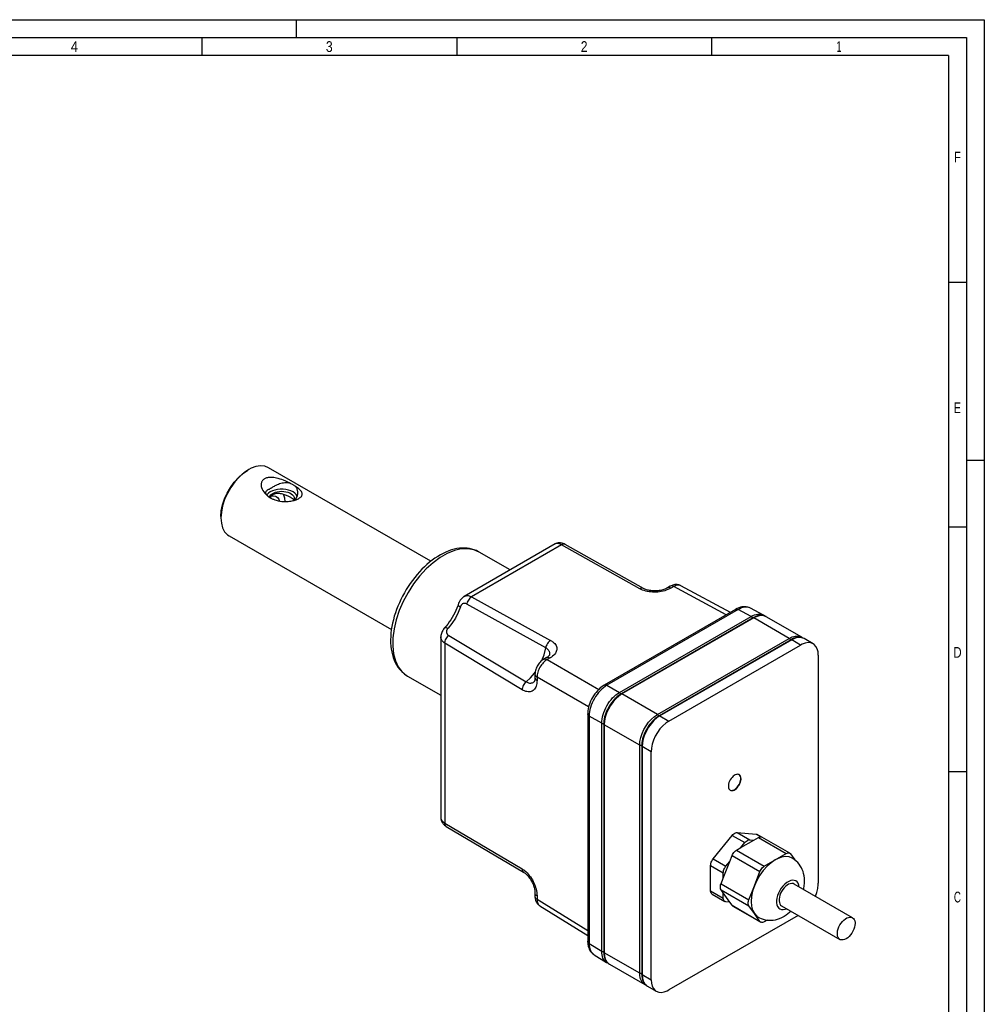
# Paper-space layout 'Blatt-1' of a CAD drawing. Header units: millimetres. Extents: x 0 to 594, y 0 to 420.
# Tile 4 of 4: x 325 to 594, y 145 to 420. Entities that reach past the tile are written whole.
import ezdxf
from ezdxf.enums import TextEntityAlignment as Align

# ---------------------------------------------------------------- set-up
doc = ezdxf.new("R2010")
doc.units = ezdxf.units.MM
doc.layers.add('LAYER0', color=7, linetype='Continuous')
doc.styles.add('VERO0-osifont', font='osifont-2014-11-14.ttf')

# ---------------------------------------------------------------- blocks, each defined once
blk = doc.blocks.new('Entity set 0')
at = {"layer": 'LAYER0', "color": 252, "linetype": 'Continuous'}
for p, q in [((0, 420), (594, 420)), ((402, 415), (402, 420)), ((594, 420), (594, 0)), ((20, 415), (589, 415)), ((375.62, 415), (375.62, 410)), ((446.75, 415), (446.75, 410)), ((517.87, 415), (517.87, 410)), ((589, 415), (589, 5)), ((584, 346.67), (589, 346.67)), ((589, 297), (594, 297)), ((584, 278.33), (589, 278.33)), ((584, 210), (589, 210))]:
    blk.add_line(p, q, dxfattribs=at)
at = {"layer": 'LAYER0', "color": 4, "linetype": 'Continuous'}
for q in [(25, 410), (584, 10)]:
    blk.add_line((584, 410), q, dxfattribs=at)
at = {"layer": 'LAYER0', "color": 7, "linetype": 'Continuous', "style": 'VERO0-osifont'}
for s, width, p, p2 in [('4', 0.976191, (339.04, 411), (341.08, 411)), ('3', 0.977277, (410.23, 411), (412.14, 411)), ('2', 0.980352, (481.38, 411), (483.24, 411)), ('1', 0.980834, (552.76, 411), (554.12, 411)), ('F', 0.980822, (585.52, 380.12), (587.48, 380.12)), ('E', 0.980822, (585.52, 310.12), (587.48, 310.12)), ('D', 0.979347, (585.33, 241.79), (587.67, 241.79)), ('C', 0.979347, (585.52, 173.45), (587.48, 173.45))]:
    blk.add_text(s, height=3, dxfattribs=dict(at, width=width)).set_placement(p, p2, align=Align.FIT)
blk = doc.blocks.new('View  0')
at = {"layer": 'LAYER0', "color": 4, "linetype": 'Continuous'}
for p, q in [((388.72, 294.34), (388.36, 294.13)), ((439.52, 268.73), (394.22, 294.88)), ((380.94, 281.27), (380.94, 280.87)), ((383.22, 275.83), (428.52, 249.68)), ((474.21, 273.57), (448.85, 258.93)), ((498.9, 261.15), (477.04, 273.42)), ((453.03, 271.32), (452.97, 271.36)), ((461.67, 266.33), (453.02, 271.32)), ((506.37, 261.78), (505.57, 261.31)), ((523.14, 254.47), (509.3, 261.91)), ((524.58, 255.31), (487.95, 234.16)), ((532.36, 253.69), (528.74, 255.63)), ((532.75, 253.43), (532.36, 253.69)), ((533.14, 253.25), (533.08, 253.28)), ((543.04, 247.53), (533.14, 253.25)), ((529.39, 252.93), (492.62, 231.7)), ((442.31, 247.6), (442.31, 197.09)), ((543.39, 247.3), (543.04, 247.53)), ((540, 246.8), (503.23, 225.57)), ((505.96, 224.12), (542.72, 245.35)), ((543.75, 247.13), (543.69, 247.16)), ((546.22, 245.7), (543.75, 247.13)), ((547.67, 242.49), (547.67, 178.8)), ((471.82, 241.83), (471.02, 241.37)), ((432.95, 236.73), (433.03, 236.68)), ((433.02, 236.68), (442.31, 231.32)), ((468.6, 237.18), (468.6, 236.26)), ((483.31, 226.12), (483.31, 162.59)), ((487.78, 223.3), (487.78, 159.62)), ((498.38, 217.18), (498.38, 153.49)), ((501.01, 151.86), (501.01, 215.55)), ((443.85, 194.7), (465.41, 181.92)), ((525.05, 193.01), (530.35, 192.53)), ((518.33, 185.59), (523.63, 192.19)), ((526.08, 188.79), (529.68, 190.87)), ((526.08, 188.79), (527.17, 190.15)), ((528.58, 190.96), (529.68, 190.87)), ((529.68, 190.87), (530.94, 191.6)), ((531.93, 191.7), (530.64, 192.44)), ((539.72, 187.2), (531.94, 191.69)), ((524.81, 188.06), (526.08, 188.79)), ((535.65, 185.34), (538.72, 187.1)), ((521.16, 180.27), (522.96, 184.91)), ((521.87, 183.55), (522.96, 184.91)), ((522.96, 184.91), (523.59, 186.54)), ((532.59, 183.57), (535.65, 185.34)), ((539.94, 187), (541.11, 185.33)), ((517.62, 176.7), (517.62, 183.77)), ((521.16, 180.27), (521.16, 181.73)), ((529.84, 178.1), (531.37, 182.05)), ((520.53, 178.65), (521.16, 180.27)), ((468.6, 176.06), (468.6, 175.13)), ((521.16, 176.11), (520.53, 177.01)), ((522.96, 173.55), (521.16, 176.11)), ((521.16, 174.66), (521.16, 176.11)), ((528.31, 174.15), (529.84, 178.1)), ((557.2, 169.18), (540.94, 178.57)), ((518.04, 175.78), (521.57, 173.74)), ((522.96, 173.55), (521.87, 173.65)), ((523.59, 172.66), (522.96, 173.55)), ((469.95, 172.53), (483.31, 164.26)), ((523.81, 172.45), (531.59, 167.96)), ((529.84, 170.34), (528.31, 172.52)), ((537.44, 172.51), (553.7, 163.12)), ((542.05, 169.84), (505.96, 149)), ((531.37, 168.17), (529.84, 170.34)), ((533.4, 168.52), (532.59, 168.06)), ((485.11, 158.83), (488.6, 156.67)), ((488.6, 156.67), (489.01, 156.46)), ((489.37, 156.21), (499.27, 150.49)), ((499.27, 150.49), (499.64, 150.32)), ((499.98, 150.09), (502.46, 148.66))]:
    blk.add_line(p, q, dxfattribs=at)
at = {"layer": 'LAYER0', "color": 136, "linetype": 'Continuous'}
for p, q in [((476.04, 273.33), (450.92, 258.83)), ((497.89, 261.05), (476.04, 273.33)), ((507.34, 261.69), (506.54, 261.23)), ((521.99, 253.81), (507.34, 261.69)), ((450.92, 258.83), (472.96, 246.65)), ((471.6, 244.54), (449.58, 256.8)), ((525.31, 255.24), (488.68, 234.09)), ((492.17, 232.08), (528.92, 253.3)), ((528.92, 253.3), (525.31, 255.24)), ((529.64, 252.9), (492.87, 231.67)), ((539.54, 247.19), (529.64, 252.9)), ((444.51, 248.03), (466.14, 235.09)), ((443.43, 245.86), (443.43, 195.62)), ((464.99, 232.86), (443.43, 245.86)), ((502.77, 225.96), (539.54, 247.19)), ((540.25, 246.78), (503.48, 225.55)), ((542.72, 245.35), (540.25, 246.78)), ((472.79, 241.74), (471.99, 241.28)), ((471.99, 241.28), (486.39, 232.96)), ((483.57, 228.07), (469.16, 236.38)), ((469.16, 236.38), (469.16, 235.46)), ((488.68, 234.09), (492.17, 232.08)), ((502.77, 225.96), (492.87, 231.67)), ((487.22, 223.51), (483.73, 225.52)), ((483.73, 225.52), (483.73, 161.99)), ((503.48, 225.55), (505.96, 224.12)), ((487.22, 159.84), (487.22, 223.51)), ((497.82, 217.38), (487.92, 223.1)), ((487.92, 223.1), (487.92, 159.41)), ((497.82, 153.7), (497.82, 217.38)), ((501.01, 215.55), (498.53, 216.98)), ((498.53, 216.98), (498.53, 153.29)), ((443.43, 195.62), (464.99, 182.84)), ((525.05, 193.01), (528.58, 190.96)), ((530.35, 192.53), (531.64, 191.79)), ((523.63, 192.19), (527.17, 190.15)), ((530.94, 191.6), (538.72, 187.1)), ((524.81, 188.06), (532.59, 183.57)), ((518.33, 185.59), (521.87, 183.55)), ((523.59, 186.54), (531.37, 182.05)), ((517.62, 183.77), (521.16, 181.73)), ((517.62, 176.7), (521.16, 174.66)), ((520.53, 178.65), (528.31, 174.15)), ((520.53, 177.01), (528.31, 172.52)), ((469.16, 175.26), (469.16, 174.33)), ((469.16, 174.33), (483.31, 165.58)), ((523.59, 172.66), (531.37, 168.17)), ((483.73, 161.99), (487.22, 159.84)), ((497.82, 153.7), (487.92, 159.41)), ((498.53, 153.29), (501.01, 151.86))]:
    blk.add_line(p, q, dxfattribs=at)
at = {"layer": 'LAYER0', "color": 4, "linetype": 'Continuous', "flags": 128}
for points in [[(388.72, 294.34), (387.37, 293.42), (386.06, 292.26), (384.83, 290.89), (383.72, 289.35), (382.76, 287.69), (381.98, 285.96), (381.41, 284.21), (381.06, 282.49), (380.94, 280.87)], [(394.22, 294.88), (393.18, 295.29), (392, 295.4), (390.73, 295.2), (389.39, 294.7), (388.72, 294.34)], [(380.94, 281.27), (381.05, 282.83), (381.39, 284.47), (381.93, 286.14), (382.68, 287.79), (383.59, 289.37), (384.65, 290.84), (385.82, 292.15), (387.07, 293.26), (388.36, 294.13)], [(400.23, 290.52), (399.65, 290.81), (399.03, 291.09), (398.38, 291.36), (397.92, 291.54), (397.44, 291.7), (396.95, 291.85), (396.46, 291.97), (396.09, 292.05), (395.72, 292.11), (395.35, 292.15), (394.98, 292.17), (394.7, 292.17), (394.43, 292.16), (394.16, 292.13), (393.9, 292.08), (393.7, 292.02), (393.5, 291.96), (393.32, 291.88), (393.15, 291.79), (392.99, 291.69), (392.83, 291.57), (392.69, 291.44), (392.56, 291.3), (392.46, 291.15), (392.37, 290.98), (392.29, 290.81), (392.24, 290.64), (392.2, 290.46), (392.17, 290.18), (392.18, 289.89), (392.22, 289.6), (392.29, 289.32), (392.44, 288.92), (392.63, 288.52), (392.88, 288.15), (393.16, 287.79), (393.58, 287.35), (394.06, 286.95)], [(400.23, 290.52), (399.99, 290.57), (399.73, 290.61), (399.41, 290.64), (399.09, 290.65), (398.74, 290.63), (398.4, 290.59), (398.04, 290.53), (397.69, 290.44), (397.32, 290.34), (396.97, 290.21), (396.6, 290.06), (396.24, 289.89), (396, 289.77), (395.77, 289.64), (395.54, 289.51), (395.32, 289.39), (395.12, 289.26), (394.98, 289.18), (394.85, 289.1), (394.72, 289.03), (394.6, 288.96), (394.48, 288.89), (394.37, 288.83), (394.22, 288.75), (394.07, 288.67), (393.89, 288.56), (393.74, 288.45), (393.61, 288.34), (393.51, 288.22), (393.45, 288.1), (393.41, 287.98), (393.41, 287.9)], [(401.09, 288.09), (400.49, 288.38), (399.81, 288.61), (399.07, 288.77), (398.3, 288.84), (397.52, 288.84), (396.74, 288.77), (396.01, 288.61), (395.33, 288.38), (394.73, 288.09), (394.22, 287.75), (393.83, 287.35), (393.74, 287.24)], [(401.76, 289.63), (401.65, 289.72), (401.52, 289.81), (401.38, 289.9), (401.24, 290), (401.09, 290.08), (400.89, 290.19), (400.69, 290.3), (400.46, 290.41), (400.23, 290.52)], [(402.68, 286.28), (402.73, 286.31), (402.9, 286.41), (403.06, 286.53), (403.19, 286.64), (403.31, 286.75), (403.4, 286.86), (403.49, 286.98), (403.55, 287.09), (403.61, 287.25), (403.64, 287.42), (403.65, 287.58), (403.62, 287.74), (403.54, 287.96), (403.42, 288.19), (403.25, 288.41), (403.05, 288.63), (402.72, 288.93), (402.34, 289.24), (402.06, 289.44), (401.76, 289.63)], [(402.41, 287.9), (402.41, 287.91), (402.39, 288.21), (402.36, 288.42), (402.32, 288.61), (402.26, 288.81), (402.18, 289), (402.09, 289.18), (401.98, 289.36), (401.87, 289.5), (401.76, 289.63)], [(393.41, 287.9), (393.41, 287.84), (393.44, 287.7), (393.48, 287.6), (393.54, 287.5), (393.61, 287.4), (393.69, 287.29), (393.8, 287.18), (393.91, 287.07), (394.06, 286.95)], [(394.06, 286.95), (394.2, 286.81), (394.34, 286.68), (394.49, 286.56), (394.65, 286.45), (394.83, 286.35), (395.02, 286.26), (395.22, 286.18), (395.4, 286.12), (395.59, 286.07)], [(394.46, 286.59), (394.61, 286.93), (394.86, 287.25), (395.21, 287.54), (395.63, 287.79), (396.13, 288), (396.68, 288.15), (397.27, 288.24), (397.87, 288.28), (398.48, 288.25), (399.07, 288.16), (399.63, 288.02), (400.13, 287.82), (400.57, 287.57), (400.92, 287.28), (401.19, 286.97), (401.35, 286.63), (401.41, 286.28), (401.41, 286.26)], [(401.32, 285.81), (401.27, 285.89), (401.19, 285.98), (401.1, 286.07), (400.99, 286.17), (400.86, 286.26), (400.73, 286.35), (400.59, 286.45), (400.43, 286.54), (400.27, 286.63), (400.09, 286.73), (399.89, 286.84), (399.67, 286.94), (399.44, 287.04), (399.21, 287.14), (398.96, 287.24), (398.7, 287.33), (398.44, 287.41), (398.18, 287.48), (397.89, 287.55), (397.59, 287.61), (397.3, 287.64), (397.01, 287.66), (396.77, 287.66), (396.54, 287.65), (396.32, 287.62), (396.1, 287.58), (395.9, 287.52), (395.72, 287.45), (395.54, 287.38), (395.38, 287.29), (395.23, 287.18), (395.09, 287.07), (394.94, 286.92), (394.81, 286.76), (394.7, 286.59), (394.63, 286.47)], [(394.8, 286.75), (394.85, 286.34)], [(395.07, 287.05), (395.63, 287.06), (396.15, 286.94), (396.36, 286.83)], [(395.59, 286.07), (395.98, 285.91), (396.4, 285.77), (396.88, 285.64), (397.39, 285.54), (397.91, 285.46), (398.44, 285.42), (398.99, 285.41), (399.36, 285.42), (399.73, 285.44), (400.11, 285.48), (400.48, 285.54), (400.79, 285.6), (401.09, 285.67), (401.39, 285.74), (401.67, 285.83), (401.91, 285.92), (402.13, 286.01), (402.35, 286.1), (402.55, 286.2), (402.68, 286.28)], [(396.36, 286.83), (396.76, 286.51), (397.08, 286.06), (397.28, 285.56)], [(398.86, 285.41), (398.78, 286.37), (398.54, 287.21), (398.45, 287.41)], [(402.25, 286.94), (401.98, 287.36), (401.59, 287.75), (401.09, 288.09)], [(401.41, 286.26), (401.36, 285.9), (401.28, 285.72)], [(401.64, 285.82), (401.69, 285.88), (401.88, 286.14), (402.03, 286.41), (402.17, 286.7), (402.27, 286.99), (402.35, 287.3), (402.39, 287.6), (402.41, 287.9)], [(380.94, 280.87), (381.06, 279.38), (381.41, 278.07), (381.98, 276.98), (382.76, 276.14), (383.22, 275.83)], [(452.97, 271.36), (452.85, 271.42), (452.25, 271.71), (451.64, 271.96), (451.01, 272.15), (450.35, 272.29), (449.67, 272.39), (448.98, 272.43), (448.27, 272.43), (447.54, 272.37), (446.8, 272.26), (446.05, 272.1), (445.29, 271.89), (444.52, 271.62), (443.75, 271.31), (442.98, 270.95), (442.21, 270.54), (441.44, 270.08), (440.68, 269.58), (439.93, 269.04), (439.18, 268.46), (438.45, 267.84), (437.73, 267.18), (437.03, 266.49), (436.34, 265.76), (435.68, 265.01), (435.03, 264.22), (434.4, 263.41), (433.8, 262.57), (433.22, 261.72), (432.67, 260.84), (432.14, 259.94), (431.65, 259.03), (431.18, 258.1), (430.74, 257.17), (430.34, 256.22), (429.97, 255.27), (429.63, 254.32), (429.33, 253.36), (429.07, 252.4), (428.84, 251.45), (428.65, 250.5), (428.5, 249.56), (428.39, 248.63), (428.32, 247.72), (428.3, 246.82), (428.31, 245.93), (428.36, 245.07), (428.46, 244.22), (428.6, 243.4), (428.79, 242.62), (429.02, 241.86), (429.28, 241.13), (429.59, 240.44), (429.94, 239.8), (430.33, 239.19), (430.75, 238.63), (431.21, 238.11), (431.7, 237.64), (432.21, 237.22), (432.76, 236.84), (432.95, 236.73)], [(477.04, 273.42), (477.04, 273.43), (476.76, 273.57), (476.45, 273.7), (476.18, 273.78), (475.92, 273.84), (475.68, 273.87), (475.45, 273.89), (475.24, 273.88), (475.04, 273.86), (474.84, 273.82), (474.65, 273.77), (474.47, 273.7), (474.28, 273.61), (474.21, 273.57)], [(505.56, 261.31), (505.36, 261.2), (505.11, 261.08), (504.87, 260.98), (504.6, 260.88), (504.3, 260.78), (503.98, 260.7), (503.65, 260.62), (503.3, 260.56), (502.95, 260.51), (502.6, 260.48), (502.26, 260.46), (501.93, 260.46), (501.59, 260.47), (501.25, 260.49), (500.91, 260.53), (500.58, 260.58), (500.28, 260.64), (499.99, 260.71), (499.74, 260.79), (499.5, 260.87), (499.28, 260.96), (499.07, 261.05), (498.9, 261.15)], [(509.3, 261.91), (509.22, 261.96), (509, 262.05), (508.78, 262.13), (508.56, 262.18), (508.32, 262.22), (508.09, 262.24), (507.85, 262.23), (507.6, 262.21), (507.35, 262.16), (507.1, 262.1), (506.84, 262), (506.57, 261.89), (506.37, 261.78)], [(448.85, 258.93), (448.78, 258.89), (448.56, 258.74), (448.35, 258.57), (448.14, 258.38), (447.95, 258.16), (447.76, 257.92), (447.58, 257.65), (447.43, 257.36), (447.28, 257.04), (447.15, 256.69), (447.15, 256.67)], [(447.15, 256.67), (447.03, 256.33), (446.78, 255.66), (446.5, 254.99), (446.19, 254.33), (445.85, 253.68), (445.49, 253.03), (445.1, 252.41), (444.69, 251.8), (444.25, 251.21), (443.8, 250.65), (443.41, 250.2)], [(528.74, 255.63), (528.53, 255.74), (528.2, 255.86), (527.86, 255.96), (527.51, 256.01), (527.14, 256.04), (526.75, 256.03), (526.34, 255.97), (525.92, 255.88), (525.48, 255.74), (525.04, 255.55), (524.58, 255.31)], [(533.08, 253.28), (532.87, 253.39), (532.55, 253.5), (532.21, 253.58), (531.86, 253.62), (531.48, 253.61), (531.09, 253.57), (530.69, 253.48), (530.27, 253.34), (529.84, 253.16), (529.39, 252.93)], [(443.41, 250.2), (443.29, 250.06), (443.06, 249.76), (442.84, 249.44), (442.69, 249.15), (442.56, 248.86), (442.46, 248.57), (442.39, 248.3), (442.34, 248.02), (442.31, 247.76), (442.31, 247.6)], [(543.69, 247.16), (543.47, 247.26), (543.16, 247.38), (542.82, 247.46), (542.46, 247.49), (542.09, 247.49), (541.7, 247.44), (541.29, 247.35), (540.87, 247.22), (540.45, 247.04), (540, 246.8)], [(546.22, 245.7), (545.56, 245.96), (544.82, 246.02), (544.01, 245.89), (543.16, 245.58), (542.72, 245.35)], [(547.67, 242.49), (547.6, 243.44), (547.38, 244.27), (547.01, 244.97), (546.52, 245.5), (546.22, 245.7)], [(472.72, 242.65), (472.72, 242.65), (472.72, 242.64), (472.7, 242.61), (472.67, 242.56), (472.63, 242.49), (472.57, 242.41), (472.48, 242.32), (472.37, 242.22), (472.24, 242.11), (472.09, 242), (471.93, 241.9), (471.82, 241.83)], [(471.02, 241.37), (470.77, 241.21), (470.51, 241.02), (470.25, 240.8), (470.01, 240.56), (469.79, 240.31), (469.58, 240.04), (469.39, 239.76), (469.22, 239.47), (469.07, 239.17), (468.93, 238.86), (468.82, 238.53), (468.73, 238.21), (468.66, 237.87), (468.62, 237.52), (468.6, 237.18)], [(469.16, 235.46), (469.15, 235.02), (469.1, 234.6), (469.03, 234.21), (468.93, 233.87), (468.8, 233.56), (468.65, 233.28), (468.47, 233.02), (468.27, 232.81), (468.05, 232.63), (467.81, 232.48), (467.55, 232.37), (467.27, 232.3), (466.98, 232.27), (466.67, 232.27), (466.35, 232.32), (466.02, 232.4), (465.68, 232.52), (465.34, 232.67), (464.99, 232.86)], [(466.14, 235.09), (465.9, 234.88), (465.68, 234.62), (465.47, 234.34), (465.3, 234.04), (465.17, 233.72), (465.07, 233.41), (465.01, 233.1), (464.99, 232.86)], [(466.14, 235.09), (466.37, 234.97), (466.59, 234.86), (466.82, 234.79), (467.05, 234.73), (467.26, 234.71), (467.47, 234.71), (467.67, 234.74), (467.87, 234.79), (468.05, 234.87), (468.22, 234.97), (468.34, 235.06)], [(468.6, 236.26), (468.6, 236.13), (468.59, 235.94), (468.57, 235.76), (468.55, 235.61), (468.51, 235.45), (468.47, 235.33), (468.43, 235.22), (468.39, 235.15), (468.36, 235.1), (468.34, 235.07), (468.34, 235.06)], [(468.6, 236.26), (468.63, 236.06), (468.72, 235.86), (468.87, 235.68), (469.07, 235.52), (469.16, 235.46)], [(487.95, 234.16), (487.69, 234), (487.24, 233.69), (486.81, 233.35), (486.4, 232.97), (486, 232.56), (485.63, 232.12), (485.27, 231.67), (484.95, 231.19), (484.64, 230.7), (484.37, 230.19), (484.12, 229.67), (483.9, 229.14), (483.72, 228.6), (483.56, 228.05), (483.44, 227.51), (483.36, 226.96), (483.32, 226.42), (483.31, 226.12)], [(492.62, 231.7), (492.39, 231.55), (491.96, 231.27), (491.55, 230.94), (491.15, 230.58), (490.76, 230.19), (490.38, 229.78), (490.02, 229.33), (489.69, 228.87), (489.37, 228.38), (489.08, 227.88), (488.81, 227.37), (488.57, 226.85), (488.36, 226.32), (488.18, 225.79), (488.03, 225.26), (487.92, 224.73), (487.84, 224.21), (487.79, 223.7), (487.78, 223.3)], [(503.23, 225.57), (502.99, 225.43), (502.57, 225.14), (502.16, 224.82), (501.75, 224.46), (501.36, 224.07), (500.99, 223.65), (500.63, 223.21), (500.29, 222.74), (499.98, 222.26), (499.68, 221.76), (499.42, 221.25), (499.18, 220.73), (498.97, 220.2), (498.79, 219.67), (498.64, 219.13), (498.52, 218.6), (498.44, 218.08), (498.4, 217.57), (498.38, 217.18)], [(505.96, 224.12), (505.1, 223.54), (504.26, 222.8), (503.48, 221.93), (502.77, 220.95), (502.16, 219.89), (501.67, 218.79), (501.3, 217.67), (501.08, 216.58), (501.01, 215.55)], [(525.59, 209.14), (525.35, 209.23), (525.09, 209.26), (524.8, 209.21), (524.49, 209.1), (524.19, 208.92), (523.88, 208.68), (523.59, 208.39), (523.33, 208.06), (523.09, 207.7), (522.89, 207.31), (522.74, 206.91), (522.63, 206.52), (522.58, 206.14), (522.58, 205.78), (522.63, 205.46), (522.74, 205.19), (522.89, 204.97), (523.09, 204.81)], [(526.04, 208.04), (526.01, 208.37), (525.93, 208.67), (525.8, 208.92), (525.62, 209.11), (525.55, 209.16)], [(526.11, 207.99), (526.08, 208.33), (526, 208.63), (525.87, 208.88), (525.69, 209.07), (525.59, 209.14)], [(523.06, 204.83), (523.3, 204.75), (523.57, 204.74), (523.86, 204.79), (524.17, 204.92), (524.47, 205.11), (524.77, 205.35), (525.06, 205.65), (525.32, 205.99), (525.55, 206.36), (525.75, 206.74), (525.89, 207.14), (525.99, 207.54), (526.03, 207.91), (526.04, 208.04)], [(523.09, 204.81), (523.33, 204.72), (523.59, 204.69), (523.88, 204.74), (524.19, 204.85), (524.49, 205.03), (524.8, 205.27), (525.09, 205.56), (525.35, 205.89), (525.59, 206.25), (525.79, 206.64), (525.94, 207.04), (526.05, 207.43), (526.1, 207.81), (526.11, 207.99)], [(442.31, 197.09), (442.31, 197.07), (442.32, 196.88), (442.34, 196.69), (442.39, 196.5), (442.44, 196.31), (442.52, 196.12), (442.61, 195.94), (442.72, 195.75), (442.84, 195.57), (442.99, 195.4), (443.16, 195.22), (443.37, 195.04), (443.61, 194.86), (443.85, 194.7)], [(523.63, 192.19), (523.86, 192.44), (524.09, 192.65), (524.34, 192.82), (524.59, 192.93), (524.82, 193), (525.05, 193.01)], [(530.35, 192.53), (530.55, 192.49), (530.64, 192.44)], [(527.17, 190.15), (527.39, 190.4), (527.63, 190.61), (527.88, 190.78), (528.12, 190.89), (528.36, 190.96), (528.58, 190.96)], [(530.94, 191.6), (531.18, 191.71), (531.42, 191.78), (531.64, 191.79), (531.85, 191.74), (531.94, 191.69)], [(523.59, 186.54), (523.73, 186.85), (523.9, 187.15), (524.11, 187.43), (524.33, 187.68), (524.57, 187.89), (524.81, 188.06)], [(538.72, 187.1), (538.96, 187.22), (539.2, 187.29), (539.42, 187.29), (539.62, 187.25), (539.72, 187.2)], [(539.72, 187.2), (539.87, 187.08), (539.94, 187)], [(517.62, 183.77), (517.64, 184.07), (517.71, 184.38), (517.81, 184.7), (517.95, 185.01), (518.13, 185.31), (518.33, 185.59)], [(535.65, 185.34), (534.49, 184.55), (533.36, 183.54), (532.29, 182.36), (531.34, 181.03), (530.51, 179.6), (529.84, 178.1)], [(540.4, 185.81), (539.51, 186.16), (538.49, 186.25), (537.39, 186.08), (536.24, 185.65), (535.65, 185.34)], [(543.55, 177.06), (543.62, 177.37), (543.74, 178.09), (543.82, 178.81), (543.83, 179.54), (543.8, 180.26), (543.71, 180.89), (543.58, 181.49), (543.41, 182.07), (543.2, 182.63), (542.95, 183.16), (542.65, 183.65), (542.33, 184.11), (541.94, 184.58), (541.51, 185), (541.06, 185.37), (540.58, 185.7), (540.4, 185.81)], [(465.4, 181.91), (465.51, 181.85), (465.68, 181.73), (465.86, 181.58), (466.06, 181.42), (466.27, 181.23), (466.48, 181.02), (466.69, 180.78), (466.9, 180.53), (467.11, 180.26), (467.3, 179.99), (467.48, 179.71), (467.65, 179.42), (467.79, 179.14), (467.93, 178.85), (468.07, 178.54), (468.19, 178.22), (468.3, 177.9), (468.39, 177.58), (468.46, 177.27), (468.52, 176.96), (468.56, 176.67), (468.59, 176.4), (468.6, 176.13), (468.6, 176.06)], [(521.16, 181.73), (521.18, 182.02), (521.24, 182.34), (521.35, 182.65), (521.49, 182.97), (521.66, 183.27), (521.87, 183.55)], [(531.37, 182.05), (531.51, 182.36), (531.68, 182.66), (531.88, 182.94), (532.11, 183.19), (532.35, 183.4), (532.59, 183.57)], [(546.85, 175.16), (547.26, 176.27), (547.53, 177.38), (547.66, 178.44), (547.67, 178.8)], [(518.04, 175.78), (517.88, 175.91), (517.75, 176.08), (517.67, 176.3), (517.63, 176.56), (517.62, 176.7)], [(520.53, 177.01), (520.42, 177.21), (520.36, 177.45), (520.34, 177.72), (520.36, 178.02), (520.42, 178.33), (520.53, 178.65)], [(529.84, 178.1), (529.34, 176.59), (529.04, 175.11), (528.94, 173.7), (529.04, 172.41), (529.34, 171.28), (529.84, 170.34)], [(540.94, 178.57), (540.61, 178.7), (540.24, 178.73), (539.83, 178.67), (539.4, 178.51), (538.97, 178.26), (538.55, 177.93), (538.14, 177.53), (537.77, 177.06), (537.44, 176.55), (537.16, 176.01), (536.95, 175.45), (536.8, 174.9), (536.72, 174.36), (536.72, 173.87), (536.8, 173.42), (536.95, 173.04), (537.16, 172.73), (537.44, 172.51)], [(468.6, 175.13), (468.61, 174.84), (468.65, 174.55), (468.7, 174.28), (468.78, 174.02), (468.87, 173.78), (468.98, 173.56), (469.1, 173.36), (469.23, 173.17), (469.4, 172.97), (469.58, 172.8), (469.76, 172.65), (469.95, 172.53)], [(521.57, 173.74), (521.41, 173.87), (521.29, 174.04), (521.21, 174.26), (521.16, 174.52), (521.16, 174.66)], [(521.87, 173.65), (521.66, 173.7), (521.57, 173.74)], [(528.31, 172.52), (528.2, 172.72), (528.14, 172.96), (528.12, 173.23), (528.14, 173.52), (528.2, 173.84), (528.31, 174.15)], [(523.81, 172.45), (523.66, 172.57), (523.59, 172.66)], [(529.84, 170.34), (530.51, 169.62), (530.9, 169.35)], [(530.9, 169.35), (531.22, 169.18), (531.73, 168.95), (532.26, 168.76), (532.8, 168.62), (533.36, 168.53), (533.93, 168.48), (534.5, 168.48), (535.09, 168.53), (535.68, 168.62), (536.27, 168.77), (536.86, 168.96), (537.45, 169.21), (538.03, 169.5), (538.15, 169.58)], [(531.59, 167.96), (531.43, 168.08), (531.37, 168.17)], [(532.59, 168.06), (532.35, 167.94), (532.11, 167.88), (531.88, 167.87), (531.68, 167.91), (531.59, 167.96)], [(553.7, 163.12), (553.43, 163.34), (553.21, 163.65), (553.06, 164.03), (552.99, 164.48), (552.99, 164.98), (553.06, 165.51), (553.21, 166.06), (553.43, 166.62), (553.7, 167.16), (554.03, 167.67), (554.41, 168.14), (554.81, 168.54), (555.24, 168.87), (555.67, 169.12), (556.09, 169.28), (556.5, 169.34), (556.87, 169.31), (557.2, 169.18)], [(557.2, 169.18), (557.48, 168.96), (557.7, 168.65), (557.84, 168.27), (557.92, 167.82), (557.93, 167.58)], [(557.93, 167.58), (557.89, 167.06), (557.78, 166.51), (557.6, 165.96), (557.35, 165.41), (557.04, 164.88), (556.69, 164.39), (556.3, 163.95), (555.88, 163.58), (555.45, 163.29), (555.02, 163.09), (554.61, 162.98), (554.22, 162.96), (553.86, 163.04), (553.7, 163.12)], [(483.31, 162.59), (483.32, 162.29), (483.36, 161.77), (483.45, 161.27), (483.59, 160.81), (483.74, 160.42), (483.92, 160.07), (484.12, 159.76), (484.34, 159.48), (484.61, 159.21), (484.89, 158.98), (485.11, 158.83)], [(487.78, 159.62), (487.78, 159.34), (487.82, 158.87), (487.9, 158.42), (488.01, 157.99), (488.16, 157.6), (488.35, 157.24), (488.56, 156.93), (488.8, 156.65), (489.07, 156.42), (489.35, 156.22), (489.37, 156.21)], [(498.38, 153.49), (498.39, 153.22), (498.43, 152.75), (498.51, 152.3), (498.62, 151.87), (498.77, 151.48), (498.95, 151.12), (499.17, 150.8), (499.41, 150.53), (499.67, 150.29), (499.96, 150.1), (499.98, 150.08)], [(501.01, 151.86), (501.08, 150.91), (501.3, 150.08), (501.67, 149.39), (502.16, 148.86), (502.46, 148.66)], [(502.46, 148.66), (503.12, 148.4), (503.86, 148.33), (504.67, 148.46), (505.52, 148.78), (505.96, 149)]]:
    blk.add_lwpolyline(points, dxfattribs=at)
at = {"layer": 'LAYER0', "color": 136, "linetype": 'Continuous', "flags": 128}
for points in [[(476.04, 273.33), (475.81, 273.45), (475.59, 273.54), (475.37, 273.62), (475.15, 273.67), (474.96, 273.7), (474.77, 273.71), (474.59, 273.7), (474.42, 273.66), (474.27, 273.6), (474.21, 273.57)], [(477.04, 273.42), (476.85, 273.5), (476.63, 273.52), (476.4, 273.48), (476.15, 273.39), (476.04, 273.33)], [(453.02, 271.32), (451.51, 271.97), (449.83, 272.25), (448.02, 272.17), (446.1, 271.72), (444.13, 270.92), (442.13, 269.78), (440.15, 268.33), (438.22, 266.59), (436.4, 264.6), (434.7, 262.4), (433.17, 260.03), (431.84, 257.54), (430.73, 254.98), (429.87, 252.4), (429.27, 249.86), (428.94, 247.39), (428.9, 245.06), (429.13, 242.9), (429.65, 240.97), (430.43, 239.3), (431.47, 237.92), (432.73, 236.86), (433.02, 236.68)], [(506.54, 261.23), (506.3, 261.34), (506.06, 261.4), (505.84, 261.4), (505.64, 261.35), (505.56, 261.31)], [(507.34, 261.69), (507.1, 261.8), (506.86, 261.86), (506.64, 261.86), (506.44, 261.81), (506.37, 261.78)], [(509.3, 261.91), (509.09, 262), (508.87, 262.06), (508.64, 262.08), (508.4, 262.07), (508.14, 262.02), (507.88, 261.95), (507.61, 261.83), (507.34, 261.69)], [(448.85, 258.93), (448.87, 258.94), (449.08, 259.04), (449.22, 259.09), (449.37, 259.13), (449.53, 259.15), (449.75, 259.16), (449.98, 259.15), (450.22, 259.1), (450.46, 259.03), (450.69, 258.94), (450.92, 258.83)], [(450.92, 258.83), (450.68, 258.66), (450.44, 258.45), (450.22, 258.2), (450.02, 257.91), (449.85, 257.61), (449.71, 257.29), (449.61, 256.97), (449.58, 256.8)], [(498.9, 261.15), (498.7, 261.22), (498.49, 261.24), (498.25, 261.2), (498.01, 261.11), (497.89, 261.05)], [(506.54, 261.23), (506.14, 261.01), (505.71, 260.82), (505.25, 260.64), (504.81, 260.5), (504.34, 260.38), (503.86, 260.28), (503.38, 260.2), (502.89, 260.14), (502.39, 260.11), (501.89, 260.1), (501.4, 260.12), (500.91, 260.16), (500.42, 260.22), (499.95, 260.31), (499.5, 260.41), (499.06, 260.54), (498.65, 260.69), (498.26, 260.86), (497.89, 261.05)], [(447.77, 256), (447.15, 254.41), (446.37, 252.86), (445.43, 251.4), (444.36, 250.07), (444.3, 250)], [(447.15, 256.67), (447.15, 256.57), (447.2, 256.45), (447.32, 256.32), (447.48, 256.18), (447.69, 256.04), (447.77, 256)], [(449.58, 256.8), (449.46, 256.86), (449.34, 256.91), (449.22, 256.95), (449.1, 256.97), (448.98, 256.99), (448.86, 256.99), (448.75, 256.98), (448.63, 256.95), (448.52, 256.91), (448.41, 256.86), (448.32, 256.81), (448.24, 256.75), (448.16, 256.68), (448.09, 256.6), (448.02, 256.51), (447.96, 256.42), (447.9, 256.32), (447.85, 256.22), (447.81, 256.11), (447.77, 256)], [(528.74, 255.63), (528.39, 255.79), (528, 255.88), (527.59, 255.92), (527.16, 255.9), (526.72, 255.82), (526.26, 255.69), (525.79, 255.49), (525.31, 255.24)], [(524.58, 255.31), (524.72, 255.36), (524.88, 255.38), (525.06, 255.35), (525.24, 255.28), (525.31, 255.24)], [(528.92, 253.3), (529.4, 253.55), (529.87, 253.74), (530.33, 253.88), (530.78, 253.96), (531.21, 253.98), (531.62, 253.94), (532, 253.84), (532.36, 253.69)], [(529.26, 252.85), (529.23, 252.93), (529.2, 253.01), (529.15, 253.08), (529.1, 253.15), (529.04, 253.21), (528.98, 253.26), (528.92, 253.3)], [(533.14, 253.25), (532.48, 253.51), (531.74, 253.57), (530.92, 253.45), (530.07, 253.13), (529.64, 252.9)], [(443.41, 250.2), (443.5, 250.25), (443.63, 250.26), (443.8, 250.23), (444, 250.16), (444.23, 250.04), (444.3, 250)], [(529.64, 252.9), (529.58, 252.93), (529.52, 252.95), (529.47, 252.95), (529.42, 252.94), (529.39, 252.93)], [(443.43, 245.86), (443.22, 246), (443.02, 246.15), (442.84, 246.32), (442.69, 246.5), (442.57, 246.68), (442.47, 246.88), (442.39, 247.08), (442.34, 247.29), (442.31, 247.5), (442.31, 247.6)], [(443.43, 245.86), (443.45, 246.15), (443.52, 246.46), (443.63, 246.78), (443.77, 247.09), (443.95, 247.39), (444.16, 247.67), (444.38, 247.91), (444.51, 248.03)], [(444.3, 250), (444.23, 249.92), (444.16, 249.83), (444.1, 249.74), (444.05, 249.65), (444, 249.56), (443.96, 249.47), (443.93, 249.38), (443.91, 249.28), (443.89, 249.19), (443.88, 249.08), (443.88, 248.97), (443.89, 248.86), (443.92, 248.75), (443.95, 248.65), (444, 248.55), (444.06, 248.45), (444.13, 248.36), (444.21, 248.27), (444.3, 248.18), (444.41, 248.1), (444.51, 248.03)], [(539.54, 247.19), (540.4, 247.6), (541.24, 247.82), (542.02, 247.85), (542.72, 247.69), (543.04, 247.53)], [(472.96, 246.65), (472.71, 246.48), (472.48, 246.27), (472.25, 246.02), (472.06, 245.74), (471.89, 245.44), (471.75, 245.12), (471.65, 244.8), (471.6, 244.54)], [(472.96, 246.65), (473.19, 246.51), (473.41, 246.37), (473.62, 246.21), (473.89, 245.98), (474.12, 245.73), (474.32, 245.46), (474.48, 245.2), (474.59, 244.91), (474.67, 244.62), (474.69, 244.33), (474.68, 244.03), (474.63, 243.78), (474.54, 243.53), (474.43, 243.28), (474.28, 243.04), (474.1, 242.81), (473.84, 242.52), (473.53, 242.24), (473.18, 241.98), (472.79, 241.74)], [(539.54, 247.19), (539.6, 247.15), (539.66, 247.09), (539.72, 247.03), (539.77, 246.96), (539.81, 246.88), (539.85, 246.81), (539.87, 246.73)], [(540, 246.8), (540.05, 246.82), (540.1, 246.83), (540.16, 246.82), (540.22, 246.79), (540.25, 246.78)], [(543.75, 247.13), (543.09, 247.38), (542.34, 247.45), (541.53, 247.32), (540.68, 247.01), (540.25, 246.78)], [(470.53, 241.03), (471.13, 242.62), (471.53, 244.2), (471.6, 244.54)], [(472.72, 242.65), (472.73, 242.73), (472.75, 242.9), (472.74, 243.07), (472.72, 243.23), (472.67, 243.4), (472.61, 243.56), (472.5, 243.74), (472.38, 243.92), (472.22, 244.09), (472.04, 244.25), (471.9, 244.35), (471.75, 244.45), (471.6, 244.54)], [(471.99, 241.28), (471.71, 241.11), (471.43, 240.9), (471.16, 240.67), (470.9, 240.41), (470.65, 240.13), (470.41, 239.83), (470.19, 239.51), (469.98, 239.18), (469.79, 238.83), (469.63, 238.48), (469.49, 238.12), (469.37, 237.76), (469.28, 237.4), (469.21, 237.05), (469.17, 236.71), (469.16, 236.38)], [(471.02, 241.37), (471.2, 241.44), (471.42, 241.46), (471.65, 241.42), (471.89, 241.33), (471.99, 241.28)], [(471.82, 241.83), (472.01, 241.9), (472.22, 241.92), (472.45, 241.88), (472.69, 241.79), (472.79, 241.74)], [(466.14, 235.09), (467.32, 236.19), (468.42, 237.47), (468.65, 237.78)], [(468.6, 237.18), (468.63, 236.98), (468.72, 236.79), (468.87, 236.61), (469.07, 236.44), (469.16, 236.38)], [(488.68, 234.09), (488.19, 233.79), (487.71, 233.43), (487.24, 233.02), (486.78, 232.57), (486.34, 232.08), (485.92, 231.55), (485.53, 230.99), (485.17, 230.4), (484.85, 229.8), (484.56, 229.18), (484.31, 228.56), (484.1, 227.93), (483.94, 227.31), (483.82, 226.69), (483.75, 226.1), (483.73, 225.52)], [(487.95, 234.16), (488.09, 234.21), (488.25, 234.23), (488.42, 234.2), (488.61, 234.13), (488.68, 234.09)], [(487.22, 223.51), (487.24, 224.08), (487.31, 224.68), (487.43, 225.29), (487.59, 225.91), (487.8, 226.54), (488.05, 227.17), (488.34, 227.78), (488.66, 228.39), (489.02, 228.97), (489.41, 229.53), (489.83, 230.06), (490.27, 230.55), (490.73, 231.01), (491.2, 231.41), (491.68, 231.77), (492.17, 232.08)], [(492.87, 231.67), (492.01, 231.09), (491.18, 230.35), (490.4, 229.48), (489.69, 228.5), (489.08, 227.44), (488.59, 226.34), (488.22, 225.23), (488, 224.14), (487.92, 223.1)], [(492.5, 231.62), (492.48, 231.7), (492.44, 231.78), (492.39, 231.86), (492.34, 231.93), (492.29, 231.99), (492.23, 232.04), (492.17, 232.08), (492.17, 232.08)], [(492.87, 231.67), (492.81, 231.7), (492.75, 231.72), (492.7, 231.72), (492.65, 231.71), (492.62, 231.7)], [(483.73, 225.52), (483.57, 225.64), (483.44, 225.77), (483.35, 225.91), (483.31, 226.06), (483.31, 226.12)], [(497.82, 217.38), (497.9, 218.42), (498.12, 219.51), (498.49, 220.63), (498.98, 221.73), (499.59, 222.78), (500.3, 223.76), (501.08, 224.64), (501.91, 225.38), (502.77, 225.96)], [(503.48, 225.55), (502.62, 224.97), (501.79, 224.23), (501.01, 223.36), (500.3, 222.38), (499.69, 221.32), (499.19, 220.22), (498.83, 219.1), (498.61, 218.01), (498.53, 216.98)], [(503.11, 225.5), (503.08, 225.58), (503.04, 225.66), (503, 225.73), (502.95, 225.8), (502.89, 225.86), (502.83, 225.92), (502.77, 225.96)], [(503.48, 225.55), (503.42, 225.58), (503.36, 225.6), (503.3, 225.6), (503.25, 225.59), (503.23, 225.57)], [(487.22, 223.51), (487.28, 223.48), (487.36, 223.45), (487.44, 223.43), (487.52, 223.42), (487.61, 223.42), (487.7, 223.43), (487.78, 223.45), (487.78, 223.45)], [(487.92, 223.1), (487.87, 223.14), (487.82, 223.18), (487.79, 223.23), (487.78, 223.28), (487.78, 223.3)], [(498.39, 217.33), (498.31, 217.31), (498.22, 217.3), (498.13, 217.3), (498.05, 217.31), (497.97, 217.33), (497.89, 217.35), (497.82, 217.38)], [(498.53, 216.98), (498.47, 217.02), (498.43, 217.06), (498.4, 217.11), (498.39, 217.16), (498.38, 217.18)], [(442.31, 197.09), (442.31, 197.07), (442.33, 196.9), (442.36, 196.79), (442.4, 196.67), (442.46, 196.55), (442.56, 196.39), (442.68, 196.23), (442.84, 196.06), (443.02, 195.91), (443.21, 195.76), (443.43, 195.62)], [(443.85, 194.7), (443.69, 194.83), (443.57, 195.01), (443.48, 195.24), (443.44, 195.49), (443.43, 195.62)], [(464.99, 182.84), (465.23, 182.69), (465.47, 182.52), (465.71, 182.34), (466.05, 182.05), (466.38, 181.73), (466.7, 181.38), (467.01, 181.01), (467.32, 180.6), (467.61, 180.18), (467.88, 179.73), (468.12, 179.28), (468.31, 178.88), (468.49, 178.47), (468.65, 178.06), (468.78, 177.65), (468.9, 177.24), (469.01, 176.73), (469.1, 176.22), (469.15, 175.73), (469.16, 175.26)], [(464.99, 182.84), (465.02, 182.56), (465.08, 182.33), (465.19, 182.13), (465.33, 181.97), (465.41, 181.92)], [(542.35, 177.75), (542.25, 178.32), (542.05, 178.8), (541.76, 179.19), (541.4, 179.46), (540.97, 179.61), (540.48, 179.64), (539.96, 179.55), (539.41, 179.33), (538.85, 179), (538.31, 178.56), (537.79, 178.03), (537.32, 177.43), (536.9, 176.77), (536.55, 176.07), (536.28, 175.35), (536.1, 174.64), (536.01, 173.96), (536.02, 173.32), (536.13, 172.76), (536.33, 172.27), (536.62, 171.89), (536.98, 171.62), (537.41, 171.47), (537.9, 171.44), (538.42, 171.53), (538.85, 171.69)], [(469.16, 175.26), (468.94, 175.41), (468.77, 175.59), (468.66, 175.78), (468.61, 175.98), (468.6, 176.06)], [(469.16, 174.33), (468.94, 174.49), (468.77, 174.66), (468.66, 174.85), (468.61, 175.05), (468.6, 175.13)], [(469.16, 174.33), (469.17, 174.03), (469.21, 173.74), (469.27, 173.47), (469.36, 173.23), (469.47, 173.01), (469.61, 172.82), (469.77, 172.66), (469.95, 172.53)], [(483.73, 161.99), (483.57, 162.11), (483.44, 162.24), (483.35, 162.38), (483.31, 162.53), (483.31, 162.59)], [(483.73, 161.99), (483.75, 161.46), (483.82, 160.95), (483.93, 160.49), (484.09, 160.06), (484.28, 159.68), (484.52, 159.34), (484.8, 159.06), (485.11, 158.83)], [(487.22, 159.84), (487.28, 159.8), (487.36, 159.78), (487.44, 159.76), (487.52, 159.75), (487.61, 159.75), (487.7, 159.76), (487.78, 159.77)], [(488.6, 156.67), (488.29, 156.9), (488.01, 157.19), (487.77, 157.52), (487.58, 157.9), (487.42, 158.33), (487.31, 158.8), (487.24, 159.3), (487.22, 159.84)], [(487.92, 159.41), (487.87, 159.45), (487.82, 159.5), (487.79, 159.54), (487.78, 159.59), (487.78, 159.62)], [(487.92, 159.41), (488, 158.46), (488.22, 157.63), (488.59, 156.94), (489.08, 156.41), (489.37, 156.21)], [(498.38, 153.64), (498.3, 153.62), (498.22, 153.61), (498.13, 153.61), (498.04, 153.62), (497.96, 153.64), (497.89, 153.67), (497.82, 153.7)], [(499.27, 150.49), (498.72, 150.94), (498.29, 151.55), (497.99, 152.31), (497.84, 153.21), (497.82, 153.7)], [(498.53, 153.29), (498.47, 153.33), (498.43, 153.37), (498.4, 153.42), (498.39, 153.47), (498.38, 153.49)], [(498.53, 153.29), (498.61, 152.34), (498.83, 151.51), (499.19, 150.81), (499.69, 150.28), (499.98, 150.09)]]:
    blk.add_lwpolyline(points, dxfattribs=at)
at = {"layer": 'LAYER0', "color": 4, "linetype": 'Continuous', "extrusion": (0, 0, -1)}
blk.add_arc((-533, 178.37), 10.2, 226.2867, 239.6451, dxfattribs=at)

psp = doc.layouts.new('Blatt-1')

# ---------------------------------------------------------------- block references
at = {"layer": 'LAYER0', "color": 4, "linetype": 'Continuous'}
for name in ['Entity set 0', 'View  0']:
    psp.add_blockref(name, (0, 0), dxfattribs=at)

doc.saveas('drawing.dxf')
